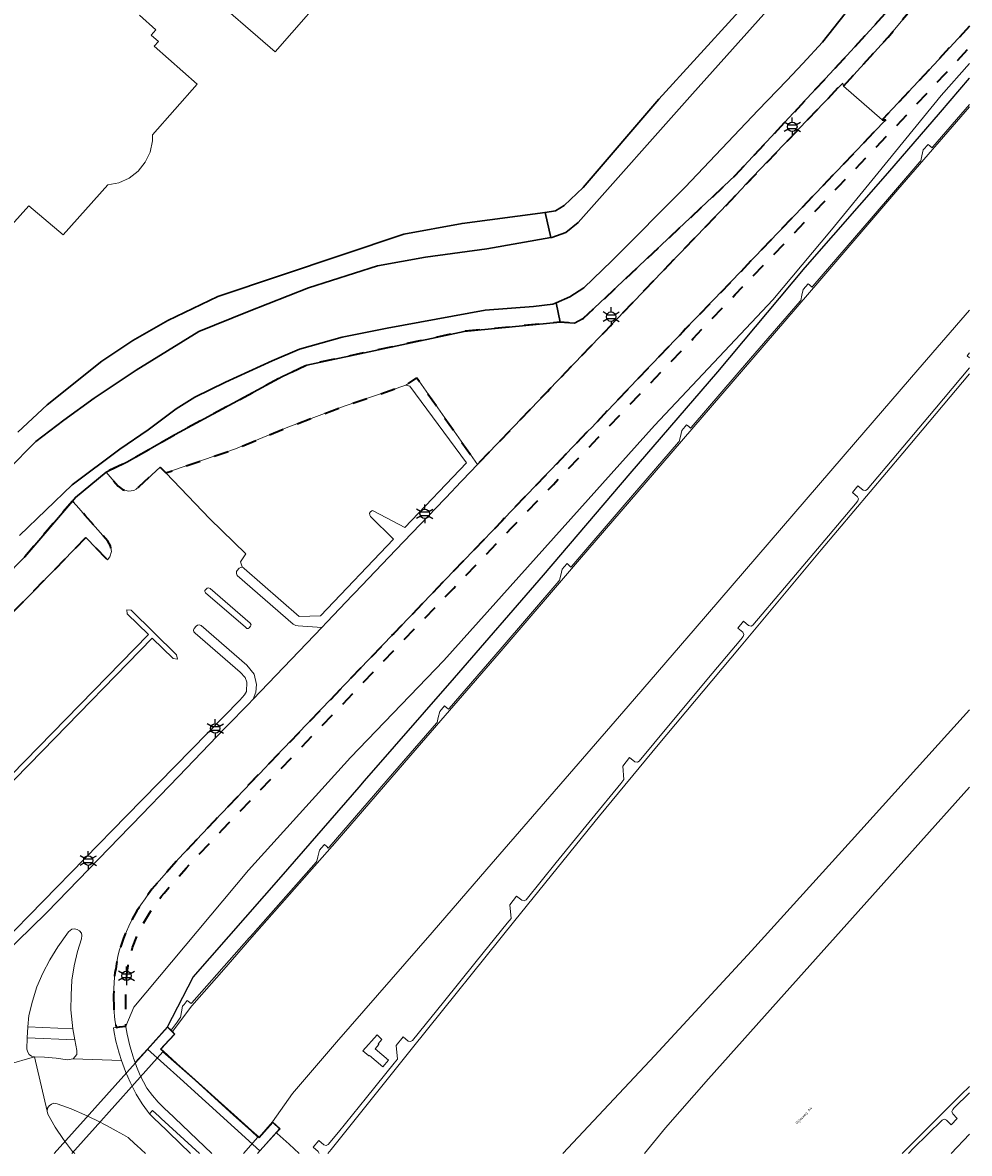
# Model space of a CAD drawing. Extents: x 105780 to 185197, y 477999 to 525027.
# Tile 181 of 256: x 109853 to 109981, y 478000 to 478152. Entities that reach past the tile are written whole.
import ezdxf
from ezdxf.enums import TextEntityAlignment as Align

# ---------------------------------------------------------------- set-up
doc = ezdxf.new("R2010")
doc.units = 0
doc.linetypes.add('XX-HIDDEN', pattern=[4, 2, -2])
for name, color, linetype, lineweight in [('B-GV-GR-GRAS_GAZON-G', 252, 'Continuous', 13), ('B-GV-GR-HAAG_01-G', 252, 'GR-HAAG1', 13), ('B-GV-GR-MATERIAALGRENS-G', 252, 'XX-HIDDEN', 35), ('B-RO-IE-MEUBILAIR_WEGMEUBILAIR-S', 252, 'Continuous', 25), ('B-WE-GW-WATERGANG_SLOOT_INSTEEK-G', 252, 'Continuous', 30), ('B-WE-KW-KUNSTWERK-GV', 170, 'Continuous', 18), ('B-XX-KG-KADASTRAAL_BEBOUWING-G', 252, 'Continuous', 20), ('B1-WE-GW-TALUD_KRUIN-G', 252, 'Continuous', 25), ('B1-WE-OG-TERREIN_ERF-GV', 252, 'Continuous', 18), ('B1-WE-OG-TOPOGRAFIE-T18', 10, 'Continuous', 18), ('B1-WE-VH-VERHARDING_ASFALT-GV', 252, 'Continuous', 18), ('B1-WE-VH-VERHARDING_BETONSTRAATSTEEN-GV', 252, 'Continuous', 18), ('B1-WE-VH-VERHARDING_GESLOTEN-GV', 252, 'Continuous', 18), ('B1-WE-VH-VERHARDING_HALFVERHARDING-GV', 252, 'Continuous', 18), ('B1-WE-VH-VERHARDING_OPEN-GV', 252, 'Continuous', 18), ('B1-WE-VH-VERHARDING_TEGEL-GV', 252, 'Continuous', 18)]:
    doc.layers.add(name, color=color, linetype=linetype, lineweight=lineweight)
doc.styles.add('NLCS-ISO', font='NLCS-ISO.ttf')
doc.styles.add('NLCS-ISO-M200-T18', font='NLCS-ISO.ttf', dxfattribs={"height": 0.36})
doc.linetypes.add('GR-HAAG1', pattern='A,6,[176,NLCS.shx,S=0.125,R=0,X=0,Y=0],-2', length=8)

# ---------------------------------------------------------------- blocks, each defined once
blk = doc.blocks.new('B-SIE-WEG_LICHTMAST-SO')
at = {"ltscale": 0.1}
for p, q in [((-1.1, 0.63), (-2.19, 1.27)), ((0, 1.27), (0, 2.53)), ((1.1, 0.63), (2.19, 1.27)), ((-1.1, -0.63), (-2.19, -1.27)), ((0, -1.27), (0, -2.53)), ((1.1, -0.63), (2.19, -1.27))]:
    blk.add_line(p, q, dxfattribs=at)
at = {"flags": 128}
for points in [[(-1.16, 0.5), (1.16, 0.5)], [(-1.16, -0.5), (1.16, -0.5)]]:
    blk.add_lwpolyline(points, dxfattribs=at)
at = {"ltscale": 0.1}
blk.add_circle((0, 0), 1.27, dxfattribs=at)
at = {"style": 'NLCS-ISO'}
blk.add_attdef('TYPE', text='', height=1.8, dxfattribs=at).set_placement((0, 2.53), align=Align.BOTTOM_CENTER)

msp = doc.modelspace()

# ---------------------------------------------------------------- linework, layer by layer
at = {"layer": 'B-GV-GR-GRAS_GAZON-G', "flags": 128}
msp.add_lwpolyline([(109980.506, 478146.991), (109976.713, 478142.677), (109968.184, 478132.188), (109961.909, 478124.569), (109954.017, 478115.127), (109938.07, 478098.144), (109909.631, 478066.459), (109897.069, 478053.401), (109883.295, 478038.223), (109867.861, 478019.749), (109866.773, 478017.175), (109866.789, 478017.095), (109866.973, 478016.1), (109867.336, 478014.5), (109867.766, 478013.02), (109867.824, 478012.862), (109868.045, 478012.254), (109869.692, 478014.075), (109872.413, 478017.085), (109875.865, 478023.791), (109887.712, 478037.288), (109898.214, 478049.415), (109898.955, 478050.271), (109911.083, 478064.155), (109923.068, 478077.963), (109934.78, 478091.702), (109946.595, 478105.399), (109958.375, 478119.466), (109969.518, 478132.207), (109976.593, 478140.426), (109980.506, 478145.005)], dxfattribs=at)
at = {"layer": 'B-GV-GR-HAAG_01-G', "flags": 128}
for points in [[(109914.183, 478092.9), (109905.995, 478104.613), (109904.532, 478103.601), (109905.051, 478103.465), (109912.697, 478093.119), (109904.383, 478084.401), (109900.228, 478086.631), (109900.052, 478086.681), (109899.943, 478086.646), (109899.743, 478086.526), (109899.639, 478086.325), (109899.654, 478086.095), (109899.753, 478085.887), (109902.877, 478082.849), (109893.006, 478072.519), (109890.153, 478072.422), (109882.738, 478078.881), (109882.625, 478078.967), (109882.497, 478079.04), (109882.291, 478079.029), (109882.054, 478078.914), (109881.808, 478078.625), (109881.705, 478078.49), (109881.68, 478078.218), (109881.805, 478077.955), (109889.331, 478071.397), (109889.688, 478071.195), (109890.007, 478071.145), (109893.195, 478070.93), (109893.873, 478071.63), (109897.321, 478075.27), (109897.668, 478075.59), (109903.187, 478081.4), (109910.8, 478089.35), (109911.125, 478089.7)], [(109813.867, 478036.911), (109812.58, 478035.345), (109809.999, 478032.801), (109809.92, 478032.726), (109811.47, 478031.517), (109811.842, 478031.15), (109813.12, 478032.64), (109816.801, 478029.67), (109831.779, 478018.543), (109832.61, 478017.96), (109833.492, 478017.45), (109834.33, 478016.91), (109836.105, 478016.01), (109838.474, 478016.083), (109838.485, 478016.095), (109843.404, 478021.45), (109844.326, 478020.705), (109844.597, 478021.01), (109845.806, 478022.34), (109847.927, 478024.42), (109850.784, 478027.24), (109852.271, 478028.709), (109853.983, 478030.4), (109856.141, 478032.51), (109858.984, 478035.46), (109867.289, 478044.02), (109867.618, 478044.35), (109873.882, 478050.83), (109880.116, 478057.33), (109880.455, 478057.66), (109883.258, 478060.53), (109883.947, 478061.28), (109884.306, 478062.218), (109884.389, 478063.252), (109884.058, 478064.652), (109883.104, 478065.849), (109876.927, 478071.18), (109876.673, 478071.269), (109876.447, 478071.225), (109876.272, 478071.106), (109876.003, 478070.778), (109875.909, 478070.558), (109875.951, 478070.333), (109876.116, 478070.161), (109882.172, 478064.901), (109882.845, 478064.202), (109883.101, 478063.57), (109883.023, 478062.31), (109882.783, 478061.861), (109882.148, 478061.123), (109866.863, 478045.517), (109844.364, 478022.509), (109839.86, 478020.477), (109836.194, 478017.255), (109833.596, 478018.719), (109830.83, 478020.95), (109828.207, 478023.097), (109820.447, 478030.556), (109820.047, 478030.941), (109819.148, 478031.805), (109818.487, 478032.715)]]:
    msp.add_lwpolyline(points, close=True, dxfattribs=at)
at = {"layer": 'B-GV-GR-MATERIAALGRENS-G', "flags": 128}
for points in [[(109980.506, 478166.454), (109980.455, 478166.51), (109976.992, 478169.6), (109975.423, 478168.192), (109975.906, 478167.585), (109976.041, 478167.416), (109976.482, 478166.588), (109976.555, 478165.13), (109976.161, 478163.627), (109971.155, 478155.913), (109963.507, 478147.521), (109948.886, 478131.824), (109928.45, 478112.573), (109927.267, 478111.967), (109925.355, 478112.096), (109912.388, 478110.852), (109891.168, 478106.301), (109887.919, 478104.767), (109873.415, 478096.929), (109867.016, 478093.276), (109864.209, 478091.937), (109864.125, 478091.868), (109865.72, 478089.988), (109866.33, 478089.541), (109867.119, 478089.319), (109867.865, 478089.421), (109868.183, 478089.574), (109868.51, 478089.89), (109871.407, 478092.542), (109872.153, 478091.77), (109873.089, 478092.092), (109881.564, 478095.006), (109888.411, 478097.837), (109896.231, 478100.783), (109904.532, 478103.601), (109905.995, 478104.613), (109914.183, 478092.9), (109916.668, 478095.5), (109923.609, 478102.75), (109923.914, 478103.07), (109929.489, 478108.86), (109936.424, 478116.11), (109936.752, 478116.44), (109943.696, 478123.7), (109949.971, 478130.21), (109950.253, 478130.55), (109957.575, 478138.2), (109963.112, 478144.01), (109963.431, 478144.34), (109963.53, 478143.93)], [(109963.53, 478143.93), (109969.574, 478150.55), (109975.285, 478157.46), (109978.442, 478161.56), (109979.349, 478162.894), (109980.506, 478164.595)], [(109980.506, 478152.018), (109975.76, 478146.85), (109968.765, 478139.39), (109969.22, 478139.37), (109968.88, 478139.02), (109962.654, 478132.47), (109955.026, 478124.52), (109954.73, 478124.17), (109948.487, 478117.67), (109942.238, 478111.18), (109941.933, 478110.84), (109935.672, 478104.31), (109929.45, 478097.77), (109929.135, 478097.47), (109924.044, 478092.13), (109917.797, 478085.64), (109917.459, 478085.28), (109909.847, 478077.37), (109902.928, 478070.12), (109902.572, 478069.79), (109894.287, 478061.11), (109885.966, 478052.43), (109885.631, 478052.1), (109878.709, 478044.85), (109873.886, 478039.74), (109873.575, 478039.39), (109870.296, 478035.65), (109869.832, 478035.01), (109869.378, 478034.35), (109868.82, 478033.54), (109868.265, 478032.7), (109867.874, 478032.02), (109867.51, 478031.34), (109867.161, 478030.65), (109866.855, 478029.95), (109866.452, 478029.03), (109866.126, 478028.1), (109865.887, 478027.32), (109865.718, 478026.57), (109865.517, 478025.57), (109865.413, 478024.89), (109865.303, 478024.4), (109865.202, 478023.07), (109865.131, 478021.35)], [(109865.131, 478021.35), (109865.148, 478019.53), (109865.298, 478018.02), (109865.47, 478016.97), (109865.908, 478017.07), (109866.773, 478017.175), (109866.771, 478019.291), (109866.754, 478021.111), (109866.825, 478022.831), (109866.926, 478024.161), (109867.08, 478025.313), (109867.359, 478026.687), (109867.689, 478027.754), (109868.367, 478029.481), (109869.042, 478030.85), (109869.982, 478032.392), (109870.747, 478033.57), (109871.589, 478034.686), (109871.927, 478035.1), (109874.9, 478038.486), (109879.805, 478043.665), (109886.947, 478051.121), (109894.954, 478059.483), (109903.873, 478068.851), (109910.982, 478076.219), (109918.784, 478084.37), (109924.427, 478090.23), (109930.424, 478096.5), (109936.03, 478102.33), (109943.244, 478109.873), (109948.917, 478115.81), (109956.031, 478123.202), (109962.873, 478130.395), (109970.181, 478138.05), (109977.189, 478145.524), (109980.506, 478149.136)]]:
    msp.add_lwpolyline(points, dxfattribs=at)
msp.add_lwpolyline([(109859.566, 478087.978), (109853.15, 478080.443), (109837.659, 478064.889), (109821.645, 478046.374), (109813.867, 478036.911), (109818.487, 478032.715), (109818.144, 478034.121), (109818.392, 478036.211), (109818.776, 478037.078), (109845.689, 478066.949), (109861.398, 478083.081), (109864.301, 478080.034), (109864.635, 478080.453), (109864.849, 478081.159), (109864.723, 478081.923), (109864.353, 478082.589), (109861.311, 478086.013), (109860.12, 478087.354)], close=True, dxfattribs=at)
at = {"layer": 'B-WE-GW-WATERGANG_SLOOT_INSTEEK-G', "flags": 128}
msp.add_lwpolyline([(109963.98, 478166.178), (109964.061, 478166.93), (109963.612, 478167.466), (109962.847, 478168.244), (109960.792, 478166.528), (109954.132, 478159.184), (109938.656, 478142.172), (109928.457, 478130.245), (109925.88, 478127.818), (109924.694, 478127.096), (109923.29, 478126.905), (109924.062, 478123.504), (109924.216, 478123.531), (109926.093, 478124.172), (109927.759, 478125.515), (109943.198, 478142.878)], close=True, dxfattribs=at)
for points in [[(109963.98, 478166.178), (109943.198, 478142.878), (109927.759, 478125.515), (109926.093, 478124.172), (109924.216, 478123.531), (109924.062, 478123.504), (109915.462, 478121.992), (109907.183, 478120.846), (109900.705, 478119.704), (109891.385, 478116.73), (109883.16, 478113.492), (109876.637, 478110.842), (109868.18, 478105.637), (109862.493, 478101.859), (109858.399, 478098.904), (109854.655, 478095.997), (109839.332, 478080.558)], [(109852.42, 478083.349), (109859.532, 478090.162), (109865.945, 478094.963), (109869.797, 478097.577), (109873.54, 478100.426), (109876.082, 478101.976), (109880.207, 478104.001), (109886.505, 478106.89), (109890.21, 478108.463), (109895.948, 478110.092), (109902.022, 478111.304), (109915.214, 478113.697), (109921.732, 478114.2), (109924.354, 478114.528), (109924.788, 478114.713), (109924.789, 478114.713), (109926.647, 478115.504), (109928.542, 478116.725), (109932.308, 478120.386), (109942.184, 478130.31), (109952.015, 478140.699), (109955.909, 478144.705), (109958.066, 478146.963), (109960.706, 478149.845), (109970.059, 478161.7)], [(109970.059, 478161.7), (109960.706, 478149.845), (109958.066, 478146.963), (109955.909, 478144.705), (109952.015, 478140.699), (109942.184, 478130.31), (109932.308, 478120.386), (109928.542, 478116.725), (109926.647, 478115.504), (109924.789, 478114.713), (109925.355, 478112.096), (109927.267, 478111.967), (109928.45, 478112.573), (109948.886, 478131.824), (109963.507, 478147.521), (109971.155, 478155.913)], [(109839.332, 478080.558), (109854.655, 478095.997), (109858.399, 478098.904), (109862.493, 478101.859), (109868.18, 478105.637), (109876.637, 478110.842), (109883.16, 478113.492), (109891.385, 478116.73), (109900.705, 478119.704), (109907.183, 478120.846), (109915.462, 478121.992), (109924.062, 478123.504), (109923.29, 478126.905), (109912.102, 478125.415), (109904.254, 478123.96), (109879.192, 478115.563), (109872.456, 478112.328), (109867.715, 478109.615), (109863.555, 478106.827), (109856.15, 478100.972), (109852.195, 478097.246)], [(109837.659, 478064.889), (109853.15, 478080.443), (109859.566, 478087.978), (109859.97, 478088.452), (109864.125, 478091.868), (109864.209, 478091.937), (109867.016, 478093.276), (109873.415, 478096.929), (109887.919, 478104.767), (109891.168, 478106.301), (109912.388, 478110.852), (109925.355, 478112.096), (109924.789, 478114.713), (109924.788, 478114.713), (109924.354, 478114.528), (109921.732, 478114.2), (109915.214, 478113.697), (109902.022, 478111.304), (109895.948, 478110.092), (109890.21, 478108.463), (109886.505, 478106.89), (109880.207, 478104.001), (109876.082, 478101.976), (109873.54, 478100.426), (109869.797, 478097.577), (109865.945, 478094.963), (109859.532, 478090.162), (109852.42, 478083.349)]]:
    msp.add_lwpolyline(points, dxfattribs=at)
at = {"layer": 'B-WE-KW-KUNSTWERK-GV', "flags": 128}
for points in [[(109873.622, 478012.078), (109871.809, 478013.739), (109871.462, 478014.051), (109871.966, 478014.617), (109873.328, 478016.102), (109873.026, 478016.405), (109872.857, 478016.571), (109872.415, 478017.012), (109857.106, 478000.013)], [(109884.528, 478000.013), (109887.499, 478003.33), (109886.576, 478004.18), (109884.741, 478002.122), (109883.687, 478003.069), (109881.308, 478005.169), (109878.738, 478007.498), (109876.106, 478009.885), (109873.622, 478012.078)]]:
    msp.add_lwpolyline(points, dxfattribs=at)
msp.add_lwpolyline([(109887.059, 478002.806), (109887.571, 478003.332), (109886.572, 478004.251), (109884.737, 478002.193), (109883.721, 478003.106), (109881.36, 478005.227), (109878.78, 478007.544), (109876.14, 478009.923), (109873.673, 478012.136), (109871.842, 478013.777), (109871.532, 478014.055), (109872.003, 478014.584), (109873.397, 478016.103), (109873.341, 478016.153), (109873.061, 478016.441), (109872.892, 478016.607), (109872.413, 478017.085), (109869.692, 478014.075), (109874.08, 478010.108), (109884.846, 478000.374)], close=True, dxfattribs=at)
at = {"layer": 'B-XX-KG-KADASTRAAL_BEBOUWING-G', "flags": 128}
for points in [[(109877.257, 478156.95), (109886.913, 478148.548), (109895.584, 478158.477)], [(109849.726, 478123.41), (109853.696, 478127.79), (109858.323, 478123.852), (109864.344, 478130.618), (109865.844, 478130.905), (109867.236, 478131.533), (109868.443, 478132.468), (109869.398, 478133.659), (109870.05, 478135.04), (109870.362, 478136.535), (109870.382, 478137.379), (109876.404, 478144.182), (109870.616, 478149.305), (109871.179, 478149.942), (109870.206, 478150.803), (109870.842, 478151.522), (109868.596, 478153.509)]]:
    msp.add_lwpolyline(points, dxfattribs=at)
at = {"layer": 'B1-WE-GW-TALUD_KRUIN-G', "flags": 128}
for points in [[(109869.692, 478014.075), (109872.413, 478017.085), (109875.865, 478023.791), (109887.712, 478037.288), (109898.214, 478049.415), (109898.955, 478050.271), (109911.083, 478064.155), (109923.068, 478077.963), (109934.78, 478091.702), (109946.595, 478105.399), (109958.375, 478119.466), (109969.518, 478132.207), (109976.593, 478140.426), (109980.506, 478145.005)], [(109884.846, 478000.374), (109874.08, 478010.108), (109869.692, 478014.075)], [(109890.133, 478000.013), (109888.79, 478001.237), (109887.163, 478002.712), (109887.059, 478002.806), (109884.846, 478000.374)]]:
    msp.add_lwpolyline(points, dxfattribs=at)
at = {"layer": 'B1-WE-OG-TERREIN_ERF-GV', "flags": 128}
for points in [[(109852.195, 478097.246), (109856.15, 478100.972), (109863.555, 478106.827), (109867.715, 478109.615), (109872.456, 478112.328), (109879.192, 478115.563), (109904.254, 478123.96), (109912.102, 478125.415), (109923.29, 478126.905), (109924.694, 478127.096), (109925.88, 478127.818), (109928.457, 478130.245), (109938.656, 478142.172), (109954.132, 478159.184)], [(109895.584, 478158.477), (109886.913, 478148.548), (109877.257, 478156.95)], [(109868.596, 478153.509), (109870.842, 478151.522), (109870.206, 478150.803), (109871.179, 478149.942), (109870.616, 478149.305), (109876.404, 478144.182), (109870.382, 478137.379), (109870.362, 478136.535), (109870.05, 478135.04), (109869.398, 478133.659), (109868.443, 478132.468), (109867.236, 478131.533), (109865.844, 478130.905), (109864.344, 478130.618), (109858.323, 478123.852), (109853.696, 478127.79), (109849.726, 478123.41)]]:
    msp.add_lwpolyline(points, dxfattribs=at)
at = {"layer": 'B1-WE-VH-VERHARDING_ASFALT-GV', "flags": 128}
for points in [[(109980.506, 478164.595), (109979.349, 478162.894), (109978.442, 478161.56), (109975.285, 478157.46), (109969.574, 478150.55), (109963.53, 478143.93), (109968.765, 478139.39), (109975.76, 478146.85), (109980.506, 478152.018)], [(109969.22, 478139.37), (109968.765, 478139.39), (109963.53, 478143.93), (109963.431, 478144.34), (109963.112, 478144.01), (109957.575, 478138.2), (109950.253, 478130.55), (109949.971, 478130.21), (109943.696, 478123.7), (109936.752, 478116.44), (109936.424, 478116.11), (109929.489, 478108.86), (109923.914, 478103.07), (109923.609, 478102.75), (109916.668, 478095.5), (109914.183, 478092.9), (109911.125, 478089.7), (109910.8, 478089.35), (109903.187, 478081.4), (109897.668, 478075.59), (109897.321, 478075.27), (109893.873, 478071.63), (109893.195, 478070.93), (109883.947, 478061.28), (109883.258, 478060.53), (109880.455, 478057.66), (109880.116, 478057.33), (109873.882, 478050.83), (109867.618, 478044.35), (109867.289, 478044.02), (109858.984, 478035.46), (109856.141, 478032.51), (109853.983, 478030.4), (109852.271, 478028.709)], [(109846.945, 478010.88), (109854.467, 478013.03), (109854.075, 478013.14), (109853.757, 478013.33), (109853.555, 478013.67), (109853.448, 478014.06), (109853.463, 478015.58), (109853.548, 478017.07), (109853.705, 478018.59), (109854.172, 478020.55), (109854.792, 478022.48), (109855.597, 478024.33), (109856.529, 478026.11), (109857.605, 478027.86), (109859.028, 478029.91), (109859.481, 478030.23), (109859.842, 478030.29), (109860.233, 478030.21), (109860.528, 478030.02), (109860.778, 478029.69), (109860.849, 478029.38), (109860.806, 478028.93), (109860.262, 478027.25), (109859.807, 478025.32), (109859.514, 478023.35), (109859.384, 478021.35), (109859.371, 478019.35), (109859.616, 478016.83), (109859.9, 478015.32), (109860.167, 478013.88), (109860.147, 478013.35), (109859.665, 478012.78), (109866.18, 478012.55), (109865.875, 478013.54), (109865.449, 478015.125), (109865.224, 478016.33), (109865.133, 478016.925), (109865.47, 478016.97), (109865.298, 478018.02), (109865.148, 478019.53), (109865.131, 478021.35), (109865.202, 478023.07), (109865.303, 478024.4), (109865.413, 478024.89), (109865.517, 478025.57), (109865.718, 478026.57), (109865.887, 478027.32), (109866.126, 478028.1), (109866.452, 478029.03), (109866.855, 478029.95), (109867.161, 478030.65), (109867.51, 478031.34), (109867.874, 478032.02), (109868.265, 478032.7), (109868.82, 478033.54), (109869.378, 478034.35), (109869.832, 478035.01), (109870.296, 478035.65), (109873.575, 478039.39), (109873.886, 478039.74), (109878.709, 478044.85), (109885.631, 478052.1), (109885.966, 478052.43), (109894.287, 478061.11), (109902.572, 478069.79), (109902.928, 478070.12), (109909.847, 478077.37), (109917.459, 478085.28), (109917.797, 478085.64), (109924.044, 478092.13), (109929.135, 478097.47), (109929.45, 478097.77), (109935.672, 478104.31), (109941.933, 478110.84), (109942.238, 478111.18), (109948.487, 478117.67), (109954.73, 478124.17), (109955.026, 478124.52), (109962.654, 478132.47), (109968.88, 478139.02), (109969.22, 478139.37)], [(109844.364, 478022.509), (109866.863, 478045.517), (109882.148, 478061.123), (109882.783, 478061.861), (109883.023, 478062.31), (109883.101, 478063.57), (109882.845, 478064.202), (109882.172, 478064.901), (109876.116, 478070.161), (109875.951, 478070.333), (109875.909, 478070.558), (109876.003, 478070.778), (109876.272, 478071.106), (109876.447, 478071.225), (109876.673, 478071.269), (109876.927, 478071.18), (109883.104, 478065.849), (109884.058, 478064.652), (109884.389, 478063.252), (109884.306, 478062.218), (109883.947, 478061.28), (109893.195, 478070.93), (109890.007, 478071.145), (109889.688, 478071.195), (109889.331, 478071.397), (109881.805, 478077.955), (109881.68, 478078.218), (109881.705, 478078.49), (109881.808, 478078.625), (109882.054, 478078.914), (109882.291, 478079.029), (109882.497, 478079.04), (109882.489, 478079.098), (109882.447, 478079.093), (109882.241, 478079.796), (109882.962, 478080.855), (109878.121, 478085.593), (109872.153, 478091.77), (109871.407, 478092.542), (109868.51, 478089.89), (109868.183, 478089.574), (109867.865, 478089.421), (109867.119, 478089.319), (109866.33, 478089.541), (109865.72, 478089.988), (109864.125, 478091.868), (109859.97, 478088.452), (109859.566, 478087.978), (109860.12, 478087.354), (109861.311, 478086.013), (109864.353, 478082.589), (109864.723, 478081.923), (109864.849, 478081.159), (109864.635, 478080.453), (109864.301, 478080.034), (109861.398, 478083.081), (109845.689, 478066.949)], [(109859.878, 478000.013), (109859.605, 478000.27), (109858.366, 478001.87), (109857.244, 478003.54), (109856.241, 478005.31), (109856.169, 478005.72), (109854.467, 478013.03), (109846.945, 478010.88), (109845.583, 478000.992), (109847.207, 478000.36), (109847.776, 478000.013)], [(109875.516, 478000.013), (109871.098, 478004.245), (109870.841, 478004.492), (109869.963, 478005.333), (109869.684, 478005.69), (109868.977, 478006.69), (109868.167, 478008.02), (109867.353, 478009.6), (109866.711, 478011.06), (109866.18, 478012.55), (109859.665, 478012.78), (109858.919, 478012.65), (109857.362, 478012.86), (109855.788, 478012.98), (109854.467, 478013.03), (109856.169, 478005.72), (109856.205, 478006.11), (109856.422, 478006.42), (109856.749, 478006.66), (109857.08, 478006.79), (109857.524, 478006.69), (109859.418, 478006), (109861.268, 478005.21), (109862.881, 478004.44), (109864.275, 478003.74), (109865.463, 478003.07), (109866.468, 478002.51), (109867.088, 478002.133), (109867.995, 478001.311), (109868.262, 478001.07), (109869.429, 478000.013)]]:
    msp.add_lwpolyline(points, dxfattribs=at)
for points in [[(109877.927, 478076.263), (109878.149, 478076.174), (109883.53, 478071.505), (109883.656, 478071.296), (109883.602, 478071.115), (109883.41, 478070.86), (109883.287, 478070.795), (109883.092, 478070.805), (109882.893, 478070.957), (109877.504, 478075.582), (109877.426, 478075.762), (109877.439, 478075.905), (109877.724, 478076.249)], [(109873.729, 478066.653), (109873.167, 478066.73), (109870.341, 478069.506), (109855.519, 478054.302), (109830.763, 478028.997), (109833.607, 478026.273), (109833.706, 478025.732), (109833.147, 478025.745), (109826.974, 478031.717), (109826.832, 478032.294), (109827.427, 478032.216), (109830.247, 478029.5), (109851.297, 478051.01), (109869.825, 478069.988), (109866.977, 478072.776), (109866.901, 478073.33), (109867.479, 478073.278), (109873.627, 478067.222)]]:
    msp.add_lwpolyline(points, close=True, dxfattribs=at)
at = {"layer": 'B1-WE-VH-VERHARDING_BETONSTRAATSTEEN-GV', "flags": 128}
for points in [[(109877.927, 478076.263), (109877.724, 478076.249), (109877.439, 478075.905), (109877.426, 478075.762), (109877.504, 478075.582), (109882.893, 478070.957), (109883.092, 478070.805), (109883.287, 478070.795), (109883.41, 478070.86), (109883.602, 478071.115), (109883.656, 478071.296), (109883.53, 478071.505), (109878.149, 478076.174)], [(109873.729, 478066.653), (109873.627, 478067.222), (109867.479, 478073.278), (109866.901, 478073.33), (109866.977, 478072.776), (109869.825, 478069.988), (109851.297, 478051.01), (109830.247, 478029.5), (109827.427, 478032.216), (109826.832, 478032.294), (109826.974, 478031.717), (109833.147, 478025.745), (109833.706, 478025.732), (109833.607, 478026.273), (109830.763, 478028.997), (109855.519, 478054.302), (109870.341, 478069.506), (109873.167, 478066.73)], [(109860.262, 478027.25), (109860.806, 478028.93), (109860.849, 478029.38), (109860.778, 478029.69), (109860.528, 478030.02), (109860.233, 478030.21), (109859.842, 478030.29), (109859.481, 478030.23), (109859.028, 478029.91), (109857.605, 478027.86), (109856.529, 478026.11), (109855.597, 478024.33), (109854.792, 478022.48), (109854.172, 478020.55), (109853.705, 478018.59), (109853.548, 478017.07), (109859.616, 478016.83), (109859.371, 478019.35), (109859.384, 478021.35), (109859.514, 478023.35), (109859.807, 478025.32)], [(109859.9, 478015.32), (109853.463, 478015.58), (109853.448, 478014.06), (109853.555, 478013.67), (109853.757, 478013.33), (109854.075, 478013.14), (109854.467, 478013.03), (109855.788, 478012.98), (109857.362, 478012.86), (109858.919, 478012.65), (109859.665, 478012.78), (109860.147, 478013.35), (109860.167, 478013.88)]]:
    msp.add_lwpolyline(points, close=True, dxfattribs=at)
for points in [[(109869.429, 478000.013), (109868.262, 478001.07), (109867.995, 478001.311), (109867.088, 478002.133), (109866.468, 478002.51), (109865.463, 478003.07), (109864.275, 478003.74), (109862.881, 478004.44), (109861.268, 478005.21), (109859.418, 478006), (109857.524, 478006.69), (109857.08, 478006.79), (109856.749, 478006.66), (109856.422, 478006.42), (109856.205, 478006.11), (109856.169, 478005.72)], [(109856.169, 478005.72), (109856.241, 478005.31), (109857.244, 478003.54), (109858.366, 478001.87), (109859.605, 478000.27), (109859.878, 478000.013)], [(109876.716, 478000.013), (109871.54, 478004.739), (109871.277, 478004.979), (109870.38, 478005.798), (109869.963, 478005.333), (109870.841, 478004.492), (109871.098, 478004.245), (109875.516, 478000.013)]]:
    msp.add_lwpolyline(points, dxfattribs=at)
at = {"layer": 'B1-WE-VH-VERHARDING_GESLOTEN-GV', "flags": 128}
for points in [[(109980.506, 478141.133), (109970.881, 478129.98), (109960.345, 478117.728), (109949.767, 478105.462), (109939.166, 478093.146), (109927.934, 478080.088), (109917.096, 478067.459), (109906.051, 478054.712), (109895.251, 478042.212), (109883.753, 478029.157), (109879.97, 478024.828), (109875.665, 478019.931), (109873.061, 478016.441), (109873.341, 478016.153), (109873.397, 478016.103), (109872.003, 478014.584), (109871.532, 478014.055), (109871.842, 478013.777), (109873.673, 478012.136), (109876.14, 478009.923), (109878.78, 478007.544), (109881.36, 478005.227), (109883.721, 478003.106), (109884.737, 478002.193), (109886.572, 478004.251), (109889.227, 478008.084), (109895.182, 478014.994), (109908.096, 478029.794), (109915.44, 478038.316), (109934.501, 478060.327), (109943.529, 478070.804), (109965.168, 478095.911), (109973.565, 478105.657), (109980.506, 478113.738)], [(109980.506, 478141.439), (109975.574, 478135.731), (109975.476, 478135.617), (109975.224, 478135.834), (109975.166, 478135.884), (109974.946, 478136.074), (109974.293, 478135.316), (109974.107, 478134.532), (109973.943, 478133.836), (109973.845, 478133.723), (109967.266, 478126.062), (109959.399, 478116.931), (109959.301, 478116.817), (109959.051, 478117.032), (109958.894, 478117.168), (109958.771, 478117.274), (109958.118, 478116.516), (109957.935, 478115.741), (109957.768, 478115.036), (109957.67, 478114.923), (109950.998, 478107.204), (109943.012, 478097.915), (109942.914, 478097.801), (109942.676, 478098.007), (109942.384, 478098.258), (109942.183, 478098.025), (109941.731, 478097.5), (109941.542, 478096.699), (109941.381, 478096.02), (109941.283, 478095.907), (109933.965, 478087.411), (109926.887, 478079.192), (109926.789, 478079.078), (109926.539, 478079.293), (109926.259, 478079.535), (109926.229, 478079.501), (109925.606, 478078.777), (109925.423, 478078.001), (109925.256, 478077.297), (109925.158, 478077.184), (109917.248, 478067.974), (109910.378, 478060.019), (109910.28, 478059.905), (109910.048, 478060.105), (109909.787, 478060.33), (109909.75, 478060.362), (109909.097, 478059.604), (109908.902, 478058.78), (109908.747, 478058.124), (109908.649, 478058.011), (109902.157, 478050.51), (109894.175, 478041.297), (109894.076, 478041.184), (109893.859, 478041.373), (109893.548, 478041.643), (109893.475, 478041.559), (109892.892, 478040.889), (109892.681, 478040.019), (109892.534, 478039.411), (109892.423, 478039.284), (109884.598, 478030.414), (109883.594, 478029.278), (109883.408, 478029.067), (109875.69, 478020.33), (109875.598, 478020.212), (109875.045, 478020.641), (109874.63, 478020.106), (109874.432, 478019.851), (109874.157, 478018.355), (109874.065, 478018.236), (109873.677, 478017.697), (109872.892, 478016.607), (109873.061, 478016.441)], [(109873.061, 478016.441), (109875.665, 478019.931), (109879.97, 478024.828), (109883.753, 478029.157), (109895.251, 478042.212), (109906.051, 478054.712), (109917.096, 478067.459), (109927.934, 478080.088), (109939.166, 478093.146), (109949.767, 478105.462), (109960.345, 478117.728), (109970.881, 478129.98), (109980.506, 478141.133)], [(109980.506, 478107.948), (109980.194, 478107.571), (109980.506, 478107.308)], [(109980.506, 478105.922), (109975.833, 478100.346), (109970.836, 478094.387), (109966.741, 478089.519), (109966.518, 478089.38), (109966.166, 478089.466), (109965.486, 478090.049), (109964.733, 478089.132), (109965.401, 478088.565), (109965.543, 478088.26), (109965.449, 478087.988), (109965.131, 478087.605), (109961, 478082.715), (109955.561, 478076.273), (109951.318, 478071.241), (109951.098, 478071.107), (109950.741, 478071.189), (109950.059, 478071.759), (109949.296, 478070.855), (109949.976, 478070.282), (109950.108, 478069.994), (109950.018, 478069.718), (109949.708, 478069.326), (109945.84, 478064.743), (109939.929, 478057.682), (109935.965, 478052.883), (109935.77, 478052.753), (109935.39, 478052.824), (109934.697, 478053.386), (109933.763, 478052.23), (109933.937, 478050.415), (109933.498, 478049.872), (109929.608, 478045.146), (109924.786, 478039.224), (109920.732, 478034.197), (109920.497, 478034.059), (109920.162, 478034.14), (109919.459, 478034.708), (109918.527, 478033.541), (109918.724, 478031.704), (109918.185, 478031.053), (109914.015, 478025.884), (109909.604, 478020.421), (109905.416, 478015.227), (109905.175, 478015.088), (109904.844, 478015.158), (109904.148, 478015.732), (109903.221, 478014.582), (109903.418, 478012.73), (109902.967, 478012.183), (109899.225, 478007.57), (109895.446, 478002.867), (109894.056, 478001.212), (109893.793, 478001.083), (109893.483, 478001.186), (109892.81, 478001.76), (109892.035, 478000.869), (109892.703, 478000.274), (109892.83, 478000.013)], [(109980.506, 478105.109), (109971.549, 478094.445), (109960.543, 478081.39), (109949.508, 478068.199), (109938.562, 478055.104), (109930.64, 478045.531), (109919.216, 478031.435), (109905.414, 478014.263), (109894.443, 478000.536), (109893.991, 478000.013)], [(109893.991, 478000.013), (109894.443, 478000.536), (109905.414, 478014.263), (109919.216, 478031.435), (109930.64, 478045.531), (109938.562, 478055.104), (109949.508, 478068.199), (109960.543, 478081.39), (109971.549, 478094.445), (109980.506, 478105.109)], [(109925.697, 478000.013), (109938.113, 478013.223), (109951.119, 478027.311), (109964.608, 478042.19), (109977.568, 478056.542), (109980.506, 478059.802)], [(109980.506, 478049.41), (109973.21, 478041.226), (109954.771, 478020.647), (109945.337, 478010.058), (109939.538, 478003.439), (109936.709, 478000.013)], [(109881.308, 478005.169), (109878.738, 478007.498), (109876.106, 478009.885), (109873.622, 478012.078), (109871.776, 478013.703), (109867.956, 478009.441), (109862.661, 478003.488), (109859.504, 478000.013)], [(109980.506, 478009.022), (109979.408, 478007.939), (109971.434, 478000.013)], [(109971.434, 478000.013), (109979.408, 478007.939), (109980.506, 478009.022)], [(109972.299, 478000.013), (109972.993, 478000.704), (109976.828, 478004.51), (109977.153, 478004.639), (109977.406, 478004.513), (109978.036, 478003.88), (109978.876, 478004.72), (109978.253, 478005.363), (109978.138, 478005.645), (109978.276, 478005.934), (109978.472, 478006.145), (109980.506, 478008.159)], [(109882.633, 478000.013), (109884.568, 478002.212), (109883.658, 478003.036), (109881.308, 478005.169)], [(109980.506, 478002.61), (109978.07, 478000.013)]]:
    msp.add_lwpolyline(points, dxfattribs=at)
msp.add_lwpolyline([(109901.436, 478011.669), (109902.204, 478012.591), (109900.394, 478014.133), (109900.865, 478014.694), (109900.784, 478014.767), (109901.293, 478015.375), (109900.646, 478015.992), (109898.748, 478013.853), (109899.542, 478013.177), (109899.636, 478013.204)], close=True, dxfattribs=at)
at = {"layer": 'B1-WE-VH-VERHARDING_HALFVERHARDING-GV', "flags": 128}
msp.add_lwpolyline([(109912.697, 478093.119), (109905.051, 478103.465), (109904.532, 478103.601), (109896.231, 478100.783), (109888.411, 478097.837), (109881.564, 478095.006), (109873.089, 478092.092), (109872.153, 478091.77), (109878.121, 478085.593), (109882.962, 478080.855), (109882.241, 478079.796), (109882.447, 478079.093), (109882.489, 478079.098), (109882.497, 478079.04), (109882.625, 478078.967), (109882.738, 478078.881), (109890.153, 478072.422), (109893.006, 478072.519), (109902.877, 478082.849), (109899.753, 478085.887), (109899.654, 478086.095), (109899.639, 478086.325), (109899.743, 478086.526), (109899.943, 478086.646), (109900.052, 478086.681), (109900.228, 478086.631), (109904.383, 478084.401)], close=True, dxfattribs=at)
at = {"layer": 'B1-WE-VH-VERHARDING_OPEN-GV', "flags": 128}
for points in [[(109884.521, 478000.013), (109884.846, 478000.374), (109874.08, 478010.108), (109869.692, 478014.075), (109868.045, 478012.254), (109868.228, 478011.75), (109868.726, 478010.53), (109869.617, 478008.82), (109870.391, 478007.8)], [(109870.391, 478007.8), (109871.145, 478006.93), (109871.266, 478006.784), (109871.301, 478006.751), (109872.144, 478005.949), (109872.402, 478005.704), (109878.387, 478000.013)]]:
    msp.add_lwpolyline(points, dxfattribs=at)
at = {"layer": 'B1-WE-VH-VERHARDING_TEGEL-GV', "flags": 128}
for points in [[(109878.387, 478000.013), (109872.402, 478005.704), (109872.144, 478005.949), (109871.301, 478006.751), (109871.266, 478006.784), (109871.145, 478006.93), (109870.391, 478007.8), (109869.617, 478008.82), (109868.726, 478010.53), (109868.228, 478011.75), (109868.045, 478012.254), (109867.824, 478012.862), (109867.766, 478013.02), (109867.336, 478014.5), (109866.973, 478016.1), (109866.789, 478017.095), (109866.773, 478017.175), (109865.908, 478017.07), (109865.47, 478016.97), (109865.133, 478016.925), (109865.224, 478016.33), (109865.449, 478015.125), (109865.875, 478013.54), (109866.18, 478012.55), (109866.711, 478011.06), (109867.353, 478009.6), (109868.167, 478008.02), (109868.977, 478006.69), (109869.684, 478005.69), (109869.963, 478005.333)], [(109869.963, 478005.333), (109870.38, 478005.798), (109871.277, 478004.979), (109871.54, 478004.739), (109876.716, 478000.013)]]:
    msp.add_lwpolyline(points, dxfattribs=at)
msp.add_lwpolyline([(109859.616, 478016.83), (109853.548, 478017.07), (109853.463, 478015.58), (109859.9, 478015.32)], close=True, dxfattribs=at)

# ---------------------------------------------------------------- block references
at = {"layer": 'B-RO-IE-MEUBILAIR_WEGMEUBILAIR-S', "xscale": 0.5, "yscale": 0.5, "zscale": 0.5}
for p in [(109956.634, 478138.449), (109932.206, 478112.839), (109907.07, 478086.261), (109878.835, 478057.321), (109861.706, 478039.487), (109866.864, 478023.964)]:
    msp.add_blockref('B-SIE-WEG_LICHTMAST-SO', p, dxfattribs=at)

# ---------------------------------------------------------------- texts
at = {"layer": 'B1-WE-OG-TOPOGRAFIE-T18', "style": 'NLCS-ISO-M200-T18'}
msp.add_text('Rijksweg A4', height=0.36, rotation=46.7, dxfattribs=at).set_placement((109958.241, 478005.097), align=Align.MIDDLE)

doc.saveas('drawing.dxf')
